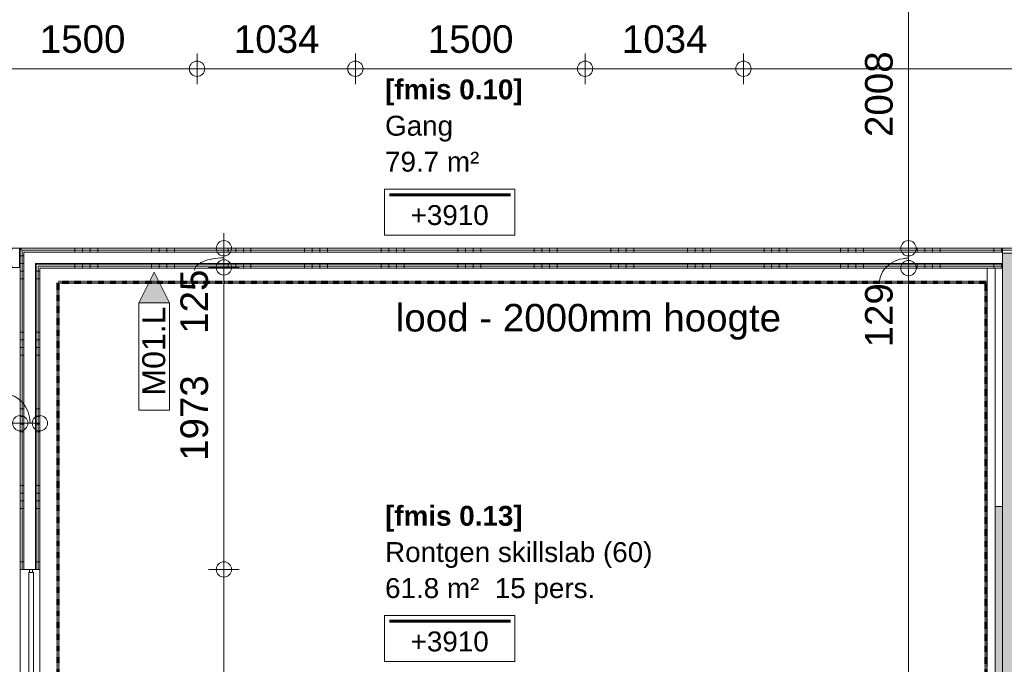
# Model space of a CAD drawing. Header units: millimetres. Extents: x 522 to 75900, y -25803 to 58941.
# Tile 85 of 134: x 25058 to 31488, y 40991 to 45201. Entities that reach past the tile are written whole.
import ezdxf

# ---------------------------------------------------------------- set-up
doc = ezdxf.new("R2010")
doc.units = ezdxf.units.MM
doc.linetypes.add('Dash', pattern=[6.35, 3.175, -3.175])
doc.linetypes.add('Dot', pattern=[4.7625, 0, -4.7625])
for name, color, linetype, lineweight in [('00_Algemeen', 7, 'Dot', 9), ('00_Algemeen-100', 7, 'Continuous', 9), ('17_Terreininrichting', 7, 'Continuous', 9), ('22_Metselwerk', 7, 'Continuous', 9), ('30_Kozijnen-ramen-deuren', 7, 'Continuous', 9), ('34_Beglazing', 7, 'Continuous', 18), ('42_Dekvloeren en vloersystemen', 7, 'Continuous', 9), ('42_Dekvloeren en vloersystemen_HATCH', 7, 'Continuous', 9)]:
    doc.layers.add(name, color=color, linetype=linetype, lineweight=lineweight)
doc.styles.add('Arial', font='arial.ttf', dxfattribs={"height": 180})
doc.styles.add('Arial_1', font='arial.ttf', dxfattribs={"height": 130})
doc.styles.add('Arial_3', font='arial.ttf', dxfattribs={"height": 150})
doc.styles.add('Arial_B', font='arialbd.ttf', dxfattribs={"height": 130})
doc.dimstyles.new('1_8mm_continuous_mm_zwart', dxfattribs={"dimscale": 304.8, "dimtxt": 183.646692, "dimasz": 0.328084, "dimexe": 0.328084, "dimexo": 0.0625, "dimgap": 0.164042, "dimtad": 1, "dimdec": 0, "dimzin": 0, "dimdsep": 46, "dimtxsty": 'Arial', "dimblk1": 'DOTBLANK', "dimblk2": 'DOTBLANK', "dimsah": 1, "dimcen": 0.09, "dimdle": 0.328084, "dimazin": 0, "dimtfac": 1, "dimtdec": 4, "dimtix": 1, "dimtmove": 0, "dimatfit": 3, "dimfxl": 0.328084, "dimfxlon": 1, "dimtvp": 1, "dimtolj": 1, "dimtzin": 0, "dimarcsym": 2})
doc.dimstyles.new('1_8mm_continuous_mm_zwart_1', dxfattribs={"dimscale": 304.8, "dimtxt": 183.646692, "dimasz": 0.328084, "dimexe": 0.328084, "dimexo": 0.0625, "dimgap": 0.164042, "dimtad": 1, "dimdec": 0, "dimzin": 0, "dimdsep": 46, "dimtxsty": 'Arial', "dimblk1": 'DOTBLANK', "dimblk2": 'DOTBLANK', "dimsah": 1, "dimcen": 0.09, "dimdle": 0.328084, "dimazin": 0, "dimtfac": 1, "dimtdec": 4, "dimtix": 1, "dimtmove": 2, "dimatfit": 3, "dimfxl": 0.328084, "dimfxlon": 1, "dimtvp": 1, "dimtolj": 1, "dimtzin": 0, "dimarcsym": 2})
doc.dimstyles.new('1_8mm_continuous_mm_zwart_2', dxfattribs={"dimscale": 304.8, "dimtxt": 183.646692, "dimasz": 0.328084, "dimexe": 0.328084, "dimexo": 0.0625, "dimgap": 0.164042, "dimtad": 1, "dimdec": 0, "dimzin": 0, "dimdsep": 46, "dimtxsty": 'Arial', "dimblk1": 'DOTBLANK', "dimblk2": 'DOTBLANK', "dimsah": 1, "dimcen": 0.09, "dimdle": 0.328084, "dimazin": 0, "dimtfac": 1, "dimtdec": 4, "dimtix": 1, "dimtmove": 1, "dimatfit": 3, "dimfxl": 0.328084, "dimfxlon": 1, "dimtvp": 1, "dimtolj": 1, "dimtzin": 0, "dimarcsym": 2})
doc.dimstyles.new('1_8mm_continuous_mm_zwart_3', dxfattribs={"dimscale": 304.8, "dimtxt": 183.646692, "dimasz": 0.328084, "dimexe": 0.328084, "dimexo": 0.0625, "dimgap": 0.164042, "dimtad": 1, "dimdec": 0, "dimzin": 0, "dimdsep": 46, "dimtxsty": 'Arial', "dimblk1": 'DOTBLANK', "dimblk2": 'DOTBLANK', "dimsah": 1, "dimcen": 0.09, "dimdle": 0.328084, "dimazin": 0, "dimtfac": 1, "dimtdec": 4, "dimtix": 1, "dimtmove": 0, "dimatfit": 3, "dimfxl": 0.328084, "dimfxlon": 1, "dimtvp": 1, "dimtolj": 1, "dimtzin": 0, "dimarcsym": 2})
pattern_1 = [(270, (28068, 43707.5), (500, 1e-12), []), (270, (28018, 43707.5), (500, 1e-12), []), (270, (27968, 43707.5), (500, 1e-12), []), (270, (27918, 43707.5), (500, 1e-12), [])]
pattern_2 = [(1e-13, (25061, 40658.75), (-1e-12, 500), []), (1e-13, (25061, 40608.75), (-1e-12, 500), []), (1e-13, (25061, 40558.75), (-1e-12, 500), []), (1e-13, (25061, 40508.75), (-1e-12, 500), [])]
pattern_3 = [(90, (23455.5, 43582.5), (-500, 3e-14), []), (90, (23505.5, 43582.5), (-500, 3e-14), []), (90, (23555.5, 43582.5), (-500, 3e-14), []), (90, (23605.5, 43582.5), (-500, 3e-14), [])]

# ---------------------------------------------------------------- blocks, each defined once
blk = doc.blocks.new('FRA_R12_AWT_CON_Betonwerk_R20_rvt-1-100 - Plattegrond - Begane grond')
at = {"layer": '22_Metselwerk', "true_color": 0xc0c0c0}
blk.add_hatch(color=9, dxfattribs=at).paths.add_polyline_path([(31475, 33000), (31725, 33000), (31725, 43675), (31475, 43675), (31475, 33187)], flags=0)
at = {"layer": '42_Dekvloeren en vloersystemen_HATCH', "lineweight": 5, "true_color": 0xf5f5f5}
blk.add_hatch(color=7, dxfattribs=at).paths.add_polyline_path([(31442.5, 37141.5), (31475, 37141.5), (31475, 42021.2), (31427.5, 42021.2), (31427.5, 37141.5)], flags=0)
at = {"layer": '22_Metselwerk', "lineweight": 13}
for p, q in [((31725, 43675), (31475, 43675)), ((31475, 43675), (31475, 33000))]:
    blk.add_line(p, q, dxfattribs=at)
blk = doc.blocks.new('32_QS - 18_XR_2600 x 1500mm-8760826-100 - Plattegrond - Begane grond')
at = {"layer": '30_Kozijnen-ramen-deuren', "lineweight": 18}
for p, q in [((-1713.1, 16.3), (-1694.05, 16.3)), ((-1713.1, -2.75), (-1713.1, 16.3)), ((-1694.05, 16.3), (-1694.05, -2.75)), ((867.85, 16.3), (886.9, 16.3)), ((867.85, -2.75), (867.85, 16.3)), ((886.9, 16.3), (886.9, -2.75)), ((-1694.05, -2.75), (-1713.1, -2.75)), ((886.9, -2.75), (867.85, -2.75))]:
    blk.add_line(p, q, dxfattribs=at)
at = {"layer": '34_Beglazing'}
for p, q in [((-1694.05, -8.7), (-1694.05, 22.25)), ((-1694.05, 22.25), (867.85, 22.25)), ((867.85, 22.25), (867.85, -8.7)), ((867.85, -8.7), (-1694.05, -8.7))]:
    blk.add_line(p, q, dxfattribs=at)
blk = doc.blocks.new('00_TAG_ROOM_roomtag2 - 5_ volledig met plafondhoogte-11202087-100 - Plattegrond - Begane grond')
at = {"layer": '00_Algemeen', "linetype": 'Continuous'}
for p, q in [((0, -5.7), (0, -2.7)), ((0, -2.7), (8.5, -2.7)), ((0.322, -3.01), (8.215, -3.01)), ((0.322, -3.033), (8.215, -3.033)), ((0.322, -3.061), (8.215, -3.061)), ((0.322, -3.095), (8.215, -3.095)), ((0.322, -3.123), (8.215, -3.123)), ((8.5, -2.7), (8.5, -5.7)), ((8.5, -5.7), (0, -5.7))]:
    blk.add_line(p, q, dxfattribs=at)
blk = doc.blocks.new('00_TAG-WA_wall tag_BAR - Type Mark_7x2_rotate-7455555-100 - Plattegrond - Begane grond')
at = {"layer": '00_Algemeen', "linetype": 'Continuous'}
blk.add_hatch(color=256, dxfattribs=at).paths.add_polyline_path([(0, 9), (1, 7), (-1, 7)], flags=0)
for p, q in [((0, 9), (-1, 7)), ((1, 7), (0, 9)), ((-1, 7), (1, 7)), ((-1, 7), (-1, 0)), ((1, 7), (-1, 7)), ((1, 0), (1, 7)), ((-1, 0), (1, 0))]:
    blk.add_line(p, q, dxfattribs=at)
blk = doc.blocks.new('DIMBLOCK92-100 - Plattegrond - Begane grond')
at = {"layer": '00_Algemeen-100', "transparency": 16777216}
for p, q in [((30961.9, 45715), (30761.9, 45715)), ((30861.9, 45715), (30861.9, 43707.5)), ((30861.9, 45715), (30961.9, 45715)), ((30961.9, 43707.5), (30761.9, 43707.5)), ((30861.9, 43707.5), (30961.9, 43707.5))]:
    blk.add_line(p, q, dxfattribs=at)
for centre in [(30861.9, 45715), (30861.9, 43707.5)]:
    blk.add_circle(centre, 50, dxfattribs=at)
at = {"layer": '00_Algemeen-100', "color": 0, "transparency": 16777216, "insert": (30578.2, 44434.4), "char_height": 180, "width": 664.518, "attachment_point": 1, "rotation": 90, "line_spacing_factor": 0.941778, "style": 'Arial'}
blk.add_mtext('2008', dxfattribs=at)
blk = doc.blocks.new('_DotBlank')
at = {"color": 0, "linetype": 'ByBlock', "lineweight": -2}
blk.add_line((-0.5, 0), (-1, 0), dxfattribs=at)
blk.add_circle((0, 0), 0.5, dxfattribs=at)
blk = doc.blocks.new('DIMBLOCK93-100 - Plattegrond - Begane grond')
at = {"layer": '00_Algemeen-100', "transparency": 16777216}
for p, q in [((30961.9, 43707.5), (30761.9, 43707.5)), ((30861.9, 43707.5), (30861.9, 43578.5)), ((30861.9, 43707.5), (30961.9, 43707.5)), ((30961.9, 43578.5), (30761.9, 43578.5)), ((30861.9, 43578.5), (30961.9, 43578.5))]:
    blk.add_line(p, q, dxfattribs=at)
for centre in [(30861.9, 43707.5), (30861.9, 43578.5)]:
    blk.add_circle(centre, 50, dxfattribs=at)
blk.add_ellipse((30861.9, 43475.7), major_axis=(191.3, 0), ratio=0.874688, start_param=1.570796, end_param=3.141593, dxfattribs=at)
at = {"layer": '00_Algemeen-100', "color": 0, "transparency": 16777216, "insert": (30578.2, 43060.4), "char_height": 180, "width": 498.389, "attachment_point": 1, "rotation": 90, "line_spacing_factor": 0.941778, "style": 'Arial'}
blk.add_mtext('129', dxfattribs=at)
blk = doc.blocks.new('DIMBLOCK94-100 - Plattegrond - Begane grond')
at = {"layer": '00_Algemeen-100', "transparency": 16777216}
for p, q in [((30961.9, 43578.5), (30761.9, 43578.5)), ((30861.9, 43578.5), (30861.9, 37141.5)), ((30861.9, 43578.5), (30961.9, 43578.5)), ((30961.9, 37141.5), (30761.9, 37141.5)), ((30861.9, 37141.5), (30961.9, 37141.5))]:
    blk.add_line(p, q, dxfattribs=at)
for centre in [(30861.9, 43578.5), (30861.9, 37141.5)]:
    blk.add_circle(centre, 50, dxfattribs=at)
at = {"layer": '00_Algemeen-100', "color": 0, "transparency": 16777216, "insert": (30578.2, 39953.9), "char_height": 180, "width": 664.518, "attachment_point": 1, "rotation": 90, "line_spacing_factor": 0.941778, "style": 'Arial'}
blk.add_mtext('6437', dxfattribs=at)
blk = doc.blocks.new('DIMBLOCK104-100 - Plattegrond - Begane grond')
at = {"layer": '00_Algemeen-100', "transparency": 16777216}
for p, q in [((26391.3, 43807.5), (26391.3, 43582.5)), ((26291.3, 43707.5), (26491.3, 43707.5)), ((26391.3, 43707.5), (26291.3, 43707.5)), ((26291.3, 43582.5), (26491.3, 43582.5)), ((26391.3, 43582.5), (26291.3, 43582.5))]:
    blk.add_line(p, q, dxfattribs=at)
for centre in [(26391.3, 43707.5), (26391.3, 43582.5)]:
    blk.add_circle(centre, 50, dxfattribs=at)
blk.add_ellipse((26391.3, 43564.5), major_axis=(191.3, 0), ratio=0.420692, start_param=1.570796, end_param=3.141593, dxfattribs=at)
at = {"layer": '00_Algemeen-100', "color": 0, "transparency": 16777216, "insert": (26107.6, 43149.2), "char_height": 180, "width": 498.389, "attachment_point": 1, "rotation": 90, "line_spacing_factor": 0.941778, "style": 'Arial'}
blk.add_mtext('125', dxfattribs=at)
blk = doc.blocks.new('DIMBLOCK105-100 - Plattegrond - Begane grond')
at = {"layer": '00_Algemeen-100', "transparency": 16777216}
for p, q in [((26291.3, 43582.5), (26491.3, 43582.5)), ((26391.3, 43582.5), (26291.3, 43582.5)), ((26391.3, 43582.5), (26391.3, 41610)), ((26291.3, 41610), (26491.3, 41610)), ((26391.3, 41610), (26291.3, 41610))]:
    blk.add_line(p, q, dxfattribs=at)
for centre in [(26391.3, 43582.5), (26391.3, 41610)]:
    blk.add_circle(centre, 50, dxfattribs=at)
at = {"layer": '00_Algemeen-100', "color": 0, "transparency": 16777216, "insert": (26107.6, 42319.4), "char_height": 180, "width": 664.518, "attachment_point": 1, "rotation": 90, "line_spacing_factor": 0.941778, "style": 'Arial'}
blk.add_mtext('1973', dxfattribs=at)
blk = doc.blocks.new('DIMBLOCK106-100 - Plattegrond - Begane grond')
at = {"layer": '00_Algemeen-100', "transparency": 16777216}
for p, q in [((26291.3, 41610), (26491.3, 41610)), ((26391.3, 41610), (26291.3, 41610)), ((26391.3, 41610), (26391.3, 39010)), ((26291.3, 39010), (26491.3, 39010)), ((26391.3, 39010), (26291.3, 39010))]:
    blk.add_line(p, q, dxfattribs=at)
for centre in [(26391.3, 41610), (26391.3, 39010)]:
    blk.add_circle(centre, 50, dxfattribs=at)
at = {"layer": '00_Algemeen-100', "color": 0, "transparency": 16777216, "insert": (26107.6, 40033.1), "char_height": 180, "width": 664.518, "attachment_point": 1, "rotation": 90, "line_spacing_factor": 0.941778, "style": 'Arial'}
blk.add_mtext('2600', dxfattribs=at)
blk = doc.blocks.new('DIMBLOCK121-100 - Plattegrond - Begane grond')
at = {"layer": '00_Algemeen-100', "transparency": 16777216}
for p, q in [((21450, 42665.5), (21450, 42465.5)), ((21450, 42565.5), (21450, 42665.5)), ((25061, 42665.5), (25061, 42465.5)), ((25061, 42565.5), (25061, 42665.5)), ((21450, 42565.5), (25061, 42565.5))]:
    blk.add_line(p, q, dxfattribs=at)
for centre in [(21450, 42565.5), (25061, 42565.5)]:
    blk.add_circle(centre, 50, dxfattribs=at)
at = {"layer": '00_Algemeen-100', "color": 0, "transparency": 16777216, "insert": (22978.6, 42849.2), "char_height": 180, "width": 664.518, "attachment_point": 1, "line_spacing_factor": 0.941778, "style": 'Arial'}
blk.add_mtext('3611', dxfattribs=at)
blk = doc.blocks.new('DIMBLOCK122-100 - Plattegrond - Begane grond')
at = {"layer": '00_Algemeen-100', "transparency": 16777216}
for p, q in [((25061, 42665.5), (25061, 42465.5)), ((25061, 42565.5), (25061, 42665.5)), ((25190, 42665.5), (25190, 42465.5)), ((25190, 42565.5), (25190, 42665.5)), ((25061, 42565.5), (25190, 42565.5))]:
    blk.add_line(p, q, dxfattribs=at)
for centre in [(25061, 42565.5), (25190, 42565.5)]:
    blk.add_circle(centre, 50, dxfattribs=at)
blk.add_ellipse((24955.8, 42565.5), major_axis=(0, 191.3), ratio=0.887176, start_param=4.712389, end_param=6.283185, dxfattribs=at)
at = {"layer": '00_Algemeen-100', "color": 0, "transparency": 16777216, "insert": (24540.5, 42849.2), "char_height": 180, "width": 498.389, "attachment_point": 1, "line_spacing_factor": 0.941778, "style": 'Arial'}
blk.add_mtext('129', dxfattribs=at)
blk = doc.blocks.new('DIMBLOCK359-100 - Plattegrond - Begane grond')
at = {"layer": '00_Algemeen-100', "transparency": 16777216}
for p, q in [((24716, 44980.5), (24716, 44780.5)), ((24716, 44880.5), (24716, 44980.5)), ((26216, 44980.5), (26216, 44780.5)), ((26216, 44880.5), (26216, 44980.5)), ((24716, 44880.5), (26216, 44880.5))]:
    blk.add_line(p, q, dxfattribs=at)
for centre in [(24716, 44880.5), (26216, 44880.5)]:
    blk.add_circle(centre, 50, dxfattribs=at)
at = {"layer": '00_Algemeen-100', "color": 0, "transparency": 16777216, "insert": (25189.1, 45164.2), "char_height": 180, "width": 664.518, "attachment_point": 1, "line_spacing_factor": 0.941778, "style": 'Arial'}
blk.add_mtext('1500', dxfattribs=at)
blk = doc.blocks.new('DIMBLOCK360-100 - Plattegrond - Begane grond')
at = {"layer": '00_Algemeen-100', "transparency": 16777216}
for p, q in [((26216, 44980.5), (26216, 44780.5)), ((26216, 44880.5), (26216, 44980.5)), ((27250, 44980.5), (27250, 44780.5)), ((27250, 44880.5), (27250, 44980.5)), ((26216, 44880.5), (27250, 44880.5))]:
    blk.add_line(p, q, dxfattribs=at)
for centre in [(26216, 44880.5), (27250, 44880.5)]:
    blk.add_circle(centre, 50, dxfattribs=at)
at = {"layer": '00_Algemeen-100', "color": 0, "transparency": 16777216, "insert": (26456.1, 45164.2), "char_height": 180, "width": 664.518, "attachment_point": 1, "line_spacing_factor": 0.941778, "style": 'Arial'}
blk.add_mtext('1034', dxfattribs=at)
blk = doc.blocks.new('DIMBLOCK361-100 - Plattegrond - Begane grond')
at = {"layer": '00_Algemeen-100', "transparency": 16777216}
for p, q in [((27250, 44980.5), (27250, 44780.5)), ((27250, 44880.5), (27250, 44980.5)), ((28750, 44980.5), (28750, 44780.5)), ((28750, 44880.5), (28750, 44980.5)), ((27250, 44880.5), (28750, 44880.5))]:
    blk.add_line(p, q, dxfattribs=at)
for centre in [(27250, 44880.5), (28750, 44880.5)]:
    blk.add_circle(centre, 50, dxfattribs=at)
at = {"layer": '00_Algemeen-100', "color": 0, "transparency": 16777216, "insert": (27723.1, 45164.2), "char_height": 180, "width": 664.518, "attachment_point": 1, "line_spacing_factor": 0.941778, "style": 'Arial'}
blk.add_mtext('1500', dxfattribs=at)
blk = doc.blocks.new('DIMBLOCK362-100 - Plattegrond - Begane grond')
at = {"layer": '00_Algemeen-100', "transparency": 16777216}
for p, q in [((28750, 44980.5), (28750, 44780.5)), ((28750, 44880.5), (28750, 44980.5)), ((29784, 44980.5), (29784, 44780.5)), ((29784, 44880.5), (29784, 44980.5)), ((28750, 44880.5), (29784, 44880.5))]:
    blk.add_line(p, q, dxfattribs=at)
for centre in [(28750, 44880.5), (29784, 44880.5)]:
    blk.add_circle(centre, 50, dxfattribs=at)
at = {"layer": '00_Algemeen-100', "color": 0, "transparency": 16777216, "insert": (28990.1, 45164.2), "char_height": 180, "width": 664.518, "attachment_point": 1, "line_spacing_factor": 0.941778, "style": 'Arial'}
blk.add_mtext('1034', dxfattribs=at)
blk = doc.blocks.new('DIMBLOCK363-100 - Plattegrond - Begane grond')
at = {"layer": '00_Algemeen-100', "transparency": 16777216}
for p, q in [((29784, 44980.5), (29784, 44780.5)), ((29784, 44880.5), (29784, 44980.5)), ((35950, 44980.5), (35950, 44780.5)), ((35950, 44880.5), (35950, 44980.5)), ((29784, 44880.5), (35950, 44880.5))]:
    blk.add_line(p, q, dxfattribs=at)
for centre in [(29784, 44880.5), (35950, 44880.5)]:
    blk.add_circle(centre, 50, dxfattribs=at)
at = {"layer": '00_Algemeen-100', "color": 0, "transparency": 16777216, "insert": (32590.1, 45164.2), "char_height": 180, "width": 664.518, "attachment_point": 1, "line_spacing_factor": 0.941778, "style": 'Arial'}
blk.add_mtext('6166', dxfattribs=at)

msp = doc.modelspace()

# ---------------------------------------------------------------- hatches: boundary and pattern name
at = {"layer": '22_Metselwerk', "true_color": 0x808080}
h = msp.add_hatch(dxfattribs=at)
h.set_pattern_fill('FP_316', color=8, angle=-90, style=0, pattern_type=2)
h.set_pattern_definition(pattern_3)
h.paths.add_polyline_path([(25048.5, 43695), (25061, 43695), (25061, 43707.5), (21337.5, 43707.5), (21337.5, 43695), (24942.8, 43695)], flags=0)
h = msp.add_hatch(dxfattribs=at)
h.set_pattern_fill('FP_316', color=8, angle=-90, style=0, pattern_type=2)
h.set_pattern_definition(pattern_3)
h.paths.add_polyline_path([(24942.8, 43582.5), (25061, 43582.5), (25061, 43695), (25048.5, 43695), (25048.5, 43595), (21450, 43595), (21450, 43582.5), (24739.7, 43582.5)], flags=0)
h = msp.add_hatch(dxfattribs=at)
h.set_pattern_fill('FP_32', color=8, angle=-90, style=0, pattern_type=2)
h.set_pattern_definition(pattern_1)
h.paths.add_polyline_path([(25145.8, 43695), (31475, 43695), (31475, 43707.5), (25061, 43707.5), (25061, 43695), (25073.5, 43695)], flags=0)
h = msp.add_hatch(dxfattribs=at)
h.set_pattern_fill('FP_161', color=8, angle=-90, style=0, pattern_type=2)
h.set_pattern_definition(pattern_2)
h.paths.add_polyline_path([(25073.5, 38139.5), (25073.5, 39010), (25061, 39010), (25061, 38139.5)], flags=0)
h.paths.add_polyline_path([(25073.5, 41610), (25073.5, 43695), (25061, 43695), (25061, 41610)], flags=0)
h = msp.add_hatch(dxfattribs=at)
h.set_pattern_fill('FP_32', color=8, angle=-90, style=0, pattern_type=2)
h.set_pattern_definition(pattern_1)
h.paths.add_polyline_path([(28395.2, 43682.5), (31475, 43682.5), (31475, 43695), (25073.5, 43695), (25073.5, 43682.5), (25145.8, 43682.5)], flags=0)
h = msp.add_hatch(dxfattribs=at)
h.set_pattern_fill('FP_161', color=8, angle=-90, style=0, pattern_type=2)
h.set_pattern_definition(pattern_2)
h.paths.add_polyline_path([(25086, 38139.5), (25086, 39010), (25073.5, 39010), (25073.5, 38139.5)], flags=0)
h.paths.add_polyline_path([(25086, 41610), (25086, 43682.5), (25073.5, 43682.5), (25073.5, 41610)], flags=0)
at = {"layer": '22_Metselwerk', "lineweight": 5, "true_color": 0x808080}
msp.add_hatch(color=8, dxfattribs=at).paths.add_polyline_path([(31475, 43603.5), (31475, 43607.5), (25161, 43607.5), (25161, 43603.5), (28395.2, 43603.5)], flags=0)
h = msp.add_hatch(color=8, dxfattribs=at)
h.paths.add_polyline_path([(25161, 38139.5), (25165, 38139.5), (25165, 39010), (25161, 39010)], flags=0)
h.paths.add_polyline_path([(25161, 41610), (25165, 41610), (25165, 43603.5), (25161, 43603.5), (25161, 43578.5)], flags=0)
at = {"layer": '22_Metselwerk', "true_color": 0x808080}
h = msp.add_hatch(dxfattribs=at)
h.set_pattern_fill('FP_32', color=8, angle=-90, style=0, pattern_type=2)
h.set_pattern_definition(pattern_1)
h.paths.add_polyline_path([(25165, 43591), (31475, 43591), (31475, 43603.5), (25165, 43603.5)], flags=0)
h = msp.add_hatch(dxfattribs=at)
h.set_pattern_fill('FP_161', color=8, angle=-90, style=0, pattern_type=2)
h.set_pattern_definition(pattern_2)
h.paths.add_polyline_path([(25177.5, 38139.5), (25177.5, 39010), (25165, 39010), (25165, 38139.5)], flags=0)
h.paths.add_polyline_path([(25165, 41610), (25177.5, 41610), (25177.5, 43591), (25165, 43591), (25165, 43578.5)], flags=0)
h = msp.add_hatch(dxfattribs=at)
h.set_pattern_fill('FP_32', color=8, angle=-90, style=0, pattern_type=2)
h.set_pattern_definition(pattern_1)
h.paths.add_polyline_path([(25177.5, 43578.5), (31475, 43578.5), (31475, 43591), (25177.5, 43591)], flags=0)
h = msp.add_hatch(dxfattribs=at)
h.set_pattern_fill('FP_161', color=8, angle=-90, style=0, pattern_type=2)
h.set_pattern_definition(pattern_2)
h.paths.add_polyline_path([(25177.5, 38139.5), (25190, 38139.5), (25190, 39010), (25177.5, 39010)], flags=0)
h.paths.add_polyline_path([(25177.5, 41610), (25190, 41610), (25190, 43578.5), (25177.5, 43578.5)], flags=0)

# ---------------------------------------------------------------- linework, layer by layer
at = {"layer": '00_Algemeen', "color": 11, "linetype": 'Dash', "lineweight": 70, "true_color": 0xff8040}
for p, q in [((25310, 38139.5), (25310, 43485)), ((31370, 43485), (25310, 43485)), ((31370, 30640), (31370, 43485))]:
    msp.add_line(p, q, dxfattribs=at)
at = {"layer": '17_Terreininrichting'}
msp.add_line((31427.5, 42021.2), (31475, 42021.2), dxfattribs=at)
at = {"layer": '22_Metselwerk'}
for p, q in [((25061, 43707.5), (21325, 43707.5)), ((31858, 43707.5), (25061, 43707.5)), ((25061, 38139.5), (25061, 43707.5)), ((25073.5, 43695), (31725, 43695)), ((25073.5, 41610), (25073.5, 43695)), ((25086, 43682.5), (31475, 43682.5)), ((25086, 41610), (25086, 43682.5)), ((31475, 43707.5), (31475, 43578.5)), ((31475, 43675), (31725, 43675)), ((25161, 43607.5), (31475, 43607.5)), ((25161, 41610), (25161, 43607.5)), ((25165, 43603.5), (31475, 43603.5)), ((25165, 41610), (25165, 43603.5)), ((21450, 43582.5), (25061, 43582.5)), ((25177.5, 43591), (31475, 43591)), ((25177.5, 41610), (25177.5, 43591)), ((25190, 43578.5), (31475, 43578.5)), ((25190, 43578.5), (25190, 38139.5)), ((25061, 41610), (25122.7, 41610)), ((25141.8, 41610), (25190, 41610))]:
    msp.add_line(p, q, dxfattribs=at)
at = {"layer": '42_Dekvloeren en vloersystemen', "color": 7, "true_color": 0xffffff}
for p, q in [((31375, 40972.2), (31375, 43578.5)), ((31427.5, 37141.5), (31427.5, 43578.5))]:
    msp.add_line(p, q, dxfattribs=at)

# ---------------------------------------------------------------- block references
at = {"lineweight": 5}
msp.add_blockref('FRA_R12_AWT_CON_Betonwerk_R20_rvt-1-100 - Plattegrond - Begane grond', (0, 0), dxfattribs=at)
at = {"layer": '00_Algemeen', "linetype": 'Continuous', "xscale": 99.99999999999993, "yscale": 99.99999999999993, "zscale": 99.99999999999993}
for name, p in [('00_TAG_ROOM_roomtag2 - 5_ volledig met plafondhoogte-11202087-100 - Plattegrond - Begane grond', (27440.8, 44363.7)), ('00_TAG-WA_wall tag_BAR - Type Mark_7x2_rotate-7455555-100 - Plattegrond - Begane grond', (25935.3, 42651.5)), ('00_TAG_ROOM_roomtag2 - 5_ volledig met plafondhoogte-11202087-100 - Plattegrond - Begane grond', (27440.8, 41578.9))]:
    msp.add_blockref(name, p, dxfattribs=at)
at = {"layer": '30_Kozijnen-ramen-deuren', "rotation": 269.9999999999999}
msp.add_blockref('32_QS - 18_XR_2600 x 1500mm-8760826-100 - Plattegrond - Begane grond', (25125.5, 39896.9), dxfattribs=at)

# ---------------------------------------------------------------- texts
at = {"layer": '00_Algemeen', "color": 5, "linetype": 'Continuous', "true_color": 0x0000ff, "char_height": 130, "width": 1098.312, "attachment_point": 1, "style": 'Arial_B'}
for s, insert in [('[fmis 0.10]', (27443.8, 44810.3)), ('[fmis 0.13]', (27443.8, 42025.5))]:
    msp.add_mtext(s, dxfattribs=dict(at, insert=insert))
at = {"layer": '00_Algemeen', "linetype": 'Continuous', "attachment_point": 1}
for s, insert, char_height, width, style in [('Gang', (27443.8, 44573.3), 130, 529.114, 'Arial_1'), ('79.7 m²', (27443.8, 44338.2), 130, 737.552, 'Arial_1'), ('79.7 m²', (27443.8, 44338.2), 130, 737.552, 'Arial_1'), ('+3910', (27610.9, 43989.7), 130, 609.282, 'Arial_1'), ('lood - 2000mm hoogte ', (27514, 43344.3), 180, 3062.446, 'Arial'), ('Rontgen skillslab (60)', (27443.8, 41788.5), 130, 2108.438, 'Arial_1'), ('61.8 m²', (27443.8, 41553.4), 130, 737.552, 'Arial_1'), ('61.8 m²  15 pers.', (27443.8, 41553.4), 130, 1659.493, 'Arial_1'), ('+3910', (27610.9, 41204.9), 130, 609.282, 'Arial_1')]:
    msp.add_mtext(s, dxfattribs=dict(at, insert=insert, char_height=char_height, width=width, style=style))
at = {"layer": '00_Algemeen', "linetype": 'Continuous', "insert": (25858.2, 42745.5), "char_height": 150, "width": 721.519, "attachment_point": 1, "rotation": 90, "style": 'Arial_3'}
msp.add_mtext('M01.L', dxfattribs=at)

# ---------------------------------------------------------------- dimensions: what is measured, and where the dimension line sits
at = {"layer": '00_Algemeen', "linetype": 'Continuous'}
for base, p1, p2, override, picture, middle in [((30861.886446, 43707.5), (30961.886446, 45715), (30961.886446, 43707.5), {"dimpost": '<>', "dimfxl": 2007.5}, 'DIMBLOCK92-100 - Plattegrond - Begane grond', (30719.9833077, 44711.25)), ((26391.2791567, 41610), (26291.2791567, 43582.5), (26291.2791567, 41610), {"dimpost": '<>', "dimfxl": 1972.5}, 'DIMBLOCK105-100 - Plattegrond - Begane grond', (26249.3146268, 42596.25)), ((26391.3, 39010), (26291.3, 41610), (26291.3, 39010), {"dimpost": '<>', "dimfxl": 2600}, 'DIMBLOCK106-100 - Plattegrond - Begane grond', (26249.4, 40310))]:
    dim = msp.add_linear_dim(base=base, p1=p1, p2=p2, angle=90, dimstyle='1_8mm_continuous_mm_zwart', override=override, dxfattribs=at)
    dim.commit()
    dim.dimension.update_dxf_attribs({"geometry": picture, "text_midpoint": middle})
for base, p1, p2, dimstyle, override, picture, middle in [((26216, 44880.5), (24716, 44980.5), (26216, 44980.5), '1_8mm_continuous_mm_zwart_3', {"dimpost": '<>', "dimfxl": 1500}, 'DIMBLOCK359-100 - Plattegrond - Begane grond', (25466, 45022.4)), ((27250, 44880.5), (26216, 44980.5), (27250, 44980.5), '1_8mm_continuous_mm_zwart_3', {"dimpost": '<>', "dimfxl": 1034}, 'DIMBLOCK360-100 - Plattegrond - Begane grond', (26733, 45022.5)), ((28750, 44880.5), (27250, 44980.5), (28750, 44980.5), '1_8mm_continuous_mm_zwart_3', {"dimpost": '<>', "dimfxl": 1500}, 'DIMBLOCK361-100 - Plattegrond - Begane grond', (28000, 45022.4)), ((29784, 44880.5), (28750, 44980.5), (29784, 44980.5), '1_8mm_continuous_mm_zwart_3', {"dimpost": '<>', "dimfxl": 1034}, 'DIMBLOCK362-100 - Plattegrond - Begane grond', (29267, 45022.5)), ((35950, 44880.5), (29784, 44980.5), (35950, 44980.5), '1_8mm_continuous_mm_zwart_3', {"dimpost": '<>', "dimfxl": 6166.003892}, 'DIMBLOCK363-100 - Plattegrond - Begane grond', (32867, 45022.4)), ((25061, 42565.5), (21450, 42665.5), (25061, 42665.5), '1_8mm_continuous_mm_zwart', {"dimpost": '<>', "dimfxl": 3611}, 'DIMBLOCK121-100 - Plattegrond - Begane grond', (23255.5, 42707.5))]:
    dim = msp.add_linear_dim(base=base, p1=p1, p2=p2, dimstyle=dimstyle, override=override, dxfattribs=at)
    dim.commit()
    dim.dimension.update_dxf_attribs({"geometry": picture, "text_midpoint": middle})
for base, p1, p2, dimstyle, override, picture, middle in [((26391.3, 43582.5), (26291.3, 43707.5), (26291.3, 43582.5), '1_8mm_continuous_mm_zwart_2', {"dimpost": '<>', "dimfxl": 125}, 'DIMBLOCK104-100 - Plattegrond - Begane grond', (26227.6, 43398.4)), ((30861.9, 43578.5), (30961.9, 43707.5), (30961.9, 43578.5), '1_8mm_continuous_mm_zwart_2', {"dimpost": '<>', "dimfxl": 129}, 'DIMBLOCK93-100 - Plattegrond - Begane grond', (30698.2, 43309.6)), ((30861.9, 37141.5), (30961.9, 43578.5), (30961.9, 37141.5), '1_8mm_continuous_mm_zwart_1', {"dimpost": '<>', "dimfxl": 6437}, 'DIMBLOCK94-100 - Plattegrond - Begane grond', (30698.2, 40286.2))]:
    dim = msp.add_linear_dim(base=base, p1=p1, p2=p2, angle=90, dimstyle=dimstyle, override=override, dxfattribs=at)
    dim.commit()
    dim.dimension.update_dxf_attribs({"geometry": picture, "text_midpoint": middle, "dimtype": 160, "text_rotation": 90})
dim = msp.add_linear_dim(base=(25190, 42565.5), p1=(25061, 42665.5), p2=(25190, 42665.5), dimstyle='1_8mm_continuous_mm_zwart_2', override={"dimpost": '<>', "dimfxl": 129}, dxfattribs=at)
dim.commit()
dim.dimension.update_dxf_attribs({"geometry": 'DIMBLOCK122-100 - Plattegrond - Begane grond', "text_midpoint": (24789.7, 42729.2), "dimtype": 160})

doc.saveas('drawing.dxf')
